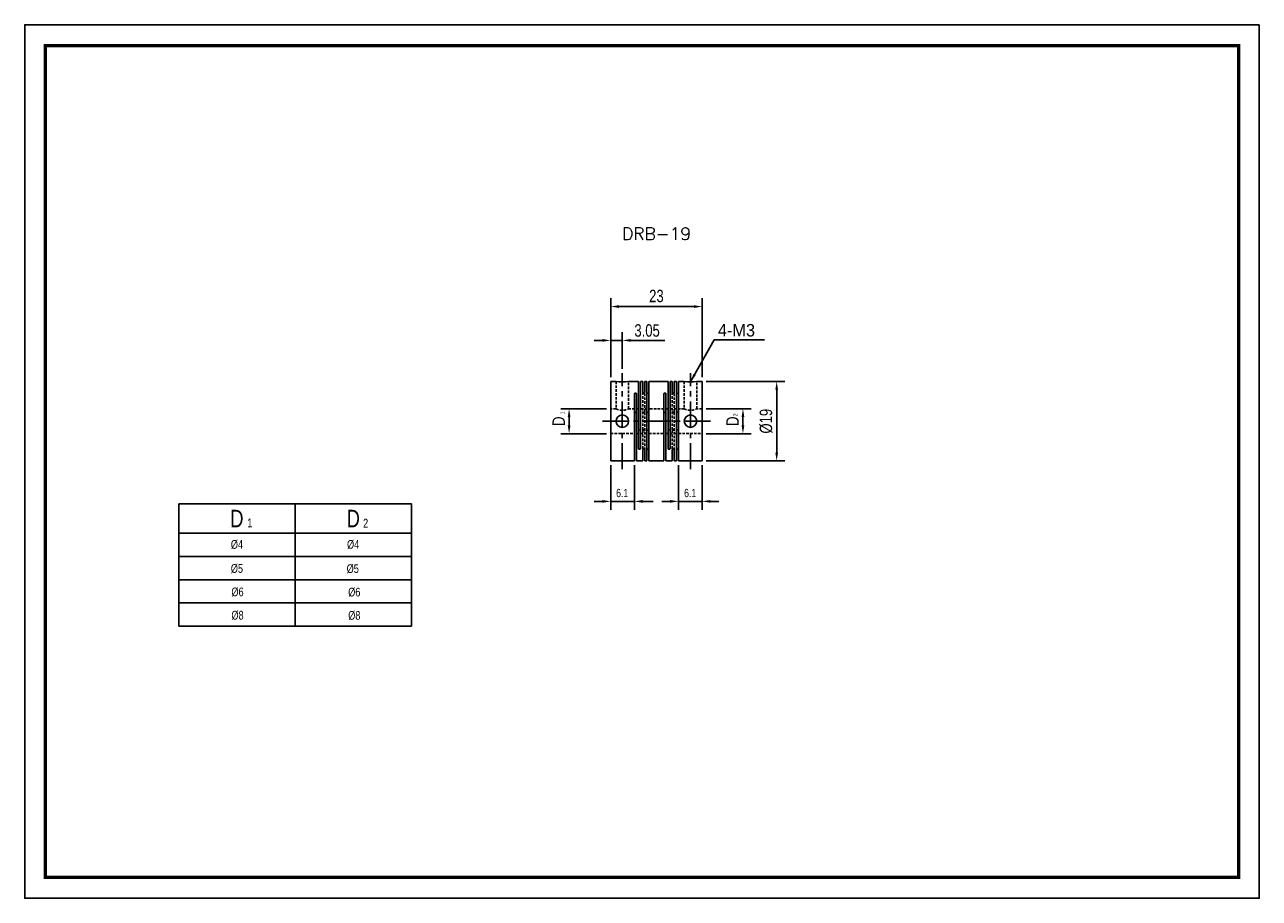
# Model space of a CAD drawing. Header units: millimetres. Extents: x 0 to 297, y 0 to 210.
import ezdxf

# ---------------------------------------------------------------- set-up
doc = ezdxf.new("R2010")
doc.units = ezdxf.units.MM
doc.header["$LTSCALE"] = 5
for name, pattern in [('CENTER', [2, 1.25, -0.25, 0.25, -0.25]), ('DASHED', [0.75, 0.5, -0.25]), ('HIDDEN2', [0.1875, 0.125, -0.0625])]:
    doc.linetypes.add(name, pattern=pattern)
doc.layers.get('0').update_dxf_attribs({"linetype": 'CONTINUOUS'})
doc.layers.get('Defpoints').update_dxf_attribs({"linetype": 'CONTINUOUS'})
for name, color, linetype in [('BM', 2, 'CONTINUOUS'), ('CT', 1, 'CENTER'), ('D', 7, 'CONTINUOUS'), ('DIM', 7, 'CONTINUOUS'), ('HD', 4, 'DASHED')]:
    doc.layers.add(name, color=color, linetype=linetype)
doc.styles.add('H', font='txt.shx')
doc.styles.get("Standard").update_dxf_attribs({"font": 'Gulim.ttf', "width": 0.8, "height": 3})
doc.dimstyles.new('LIM', dxfattribs={"dimtxt": 2, "dimasz": 2, "dimexe": 2, "dimexo": 1, "dimgap": 1, "dimtad": 1, "dimdec": 3, "dimzin": 9, "dimdsep": 46, "dimtxsty": 'Standard', "dimcen": 3, "dimclrd": 1, "dimclre": 1, "dimadec": 0, "dimazin": 0, "dimtfac": 1, "dimtdec": 3, "dimtmove": 0, "dimatfit": 3, "dimfxl": 0, "dimtolj": 1, "dimtzin": 0, "dimarcsym": 0})

# ---------------------------------------------------------------- blocks, each defined once
blk = doc.blocks.new('*D7')
at = {"layer": 'Defpoints', "color": 0}
for p in [(162.97, 142.24), (140.97, 124.24), (162.97, 124.24)]:
    blk.add_point(p, dxfattribs=at)
at = {"layer": 'DIM', "color": 1, "lineweight": -2}
for p, q in [((140.97, 125.24), (140.97, 144.24)), ((162.97, 125.24), (162.97, 144.24)), ((142.97, 142.24), (160.97, 142.24))]:
    blk.add_line(p, q, dxfattribs=at)
at = {"layer": 'DIM', "color": 1}
for points in [[(142.97, 142.58), (142.97, 141.91), (140.97, 142.24)], [(160.97, 142.58), (160.97, 141.91), (162.97, 142.24)]]:
    blk.add_solid(points, dxfattribs=at)
at = {"layer": 'DIM', "color": 0, "insert": (151.97, 144.78), "char_height": 3, "attachment_point": 5}
blk.add_mtext('\\A1;23', dxfattribs=at)
blk = doc.blocks.new('*D8')
at = {"layer": 'Defpoints', "color": 0}
for p in [(130.97, 117.69), (140.97, 117.69), (140.97, 111.69)]:
    blk.add_point(p, dxfattribs=at)
at = {"layer": 'DIM', "color": 1, "lineweight": -2}
for p, q in [((139.97, 117.69), (128.97, 117.69)), ((130.97, 113.69), (130.97, 115.69)), ((139.97, 111.69), (128.97, 111.69))]:
    blk.add_line(p, q, dxfattribs=at)
at = {"layer": 'DIM', "color": 1}
for points in [[(130.63, 115.69), (131.3, 115.69), (130.97, 117.69)], [(130.63, 113.69), (131.3, 113.69), (130.97, 111.69)]]:
    blk.add_solid(points, dxfattribs=at)
at = {"layer": 'DIM', "color": 0, "insert": (128.46, 114.69), "char_height": 3, "attachment_point": 5, "rotation": 90}
blk.add_mtext('\\A1;D', dxfattribs=at)
blk = doc.blocks.new('*D9')
at = {"layer": 'Defpoints', "color": 0}
for p in [(162.97, 124.24), (180.9, 124.24), (162.97, 105.14)]:
    blk.add_point(p, dxfattribs=at)
at = {"layer": 'DIM', "color": 1, "lineweight": -2}
for p, q in [((163.97, 124.24), (182.9, 124.24)), ((180.9, 107.14), (180.9, 122.24)), ((163.97, 105.14), (182.9, 105.14))]:
    blk.add_line(p, q, dxfattribs=at)
at = {"layer": 'DIM', "color": 1}
for points in [[(180.57, 122.24), (181.24, 122.24), (180.9, 124.24)], [(180.57, 107.14), (181.24, 107.14), (180.9, 105.14)]]:
    blk.add_solid(points, dxfattribs=at)
at = {"layer": 'DIM', "color": 0, "insert": (178.36, 114.69), "char_height": 3, "attachment_point": 5, "rotation": 90}
blk.add_mtext('\\A1;%%c19', dxfattribs=at)
blk = doc.blocks.new('*D10')
at = {"layer": 'Defpoints', "color": 0}
for p in [(162.97, 117.69), (172.79, 117.69), (162.97, 111.69)]:
    blk.add_point(p, dxfattribs=at)
at = {"layer": 'DIM', "color": 1, "lineweight": -2}
for p, q in [((163.97, 117.69), (174.79, 117.69)), ((172.79, 113.69), (172.79, 115.69)), ((163.97, 111.69), (174.79, 111.69))]:
    blk.add_line(p, q, dxfattribs=at)
at = {"layer": 'DIM', "color": 1}
for points in [[(172.45, 115.69), (173.12, 115.69), (172.79, 117.69)], [(172.45, 113.69), (173.12, 113.69), (172.79, 111.69)]]:
    blk.add_solid(points, dxfattribs=at)
at = {"layer": 'DIM', "color": 0, "insert": (170.28, 114.69), "char_height": 3, "attachment_point": 5, "rotation": 90}
blk.add_mtext('\\A1;D', dxfattribs=at)

msp = doc.modelspace()

# ---------------------------------------------------------------- linework, layer by layer
for p, q in [((37.0422, 94.7873), (93.0422, 94.7873)), ((37.0422, 94.7873), (37.0422, 65.3873)), ((93.0422, 94.7873), (93.0422, 65.3873)), ((37.0422, 65.3873), (93.0422, 65.3873))]:
    msp.add_line(p, q)
at = {"color": 4}
for p, q in [((65.0422, 94.7873), (65.0422, 65.3873)), ((37.0422, 87.7873), (93.0422, 87.7873))]:
    msp.add_line(p, q, dxfattribs=at)
at = {"color": 1}
for p, q in [((37.0422, 82.1873), (93.0422, 82.1873)), ((37.0422, 76.5873), (93.0422, 76.5873)), ((37.0422, 70.9873), (93.0422, 70.9873))]:
    msp.add_line(p, q, dxfattribs=at)
msp.add_lwpolyline([(297, 210), (0, 210), (0, 0), (297, 0)], close=True)
msp.add_lwpolyline([(292, 205, 0.8, 0.8, 0), (5, 205, 0.8, 0.8, 0), (5, 5, 0.8, 0.8, 0), (292, 5, 0.8, 0.8, 0)], format="xyseb", close=True)
at = {"layer": 'BM', "linetype": 'Continuous'}
for p, q in [((140.9654, 105.1449), (140.9654, 124.2449)), ((142.2699, 124.2449), (140.9654, 124.2449)), ((147.6654, 124.2449), (145.2654, 124.2449)), ((147.6654, 124.2449), (147.6654, 108.1211)), ((148.1654, 124.2449), (148.1654, 108.1211)), ((148.6654, 124.2449), (148.1654, 124.2449)), ((148.6654, 124.2449), (148.6654, 121.6222)), ((149.1654, 124.2449), (149.1654, 121.6222)), ((149.6654, 124.2449), (149.1654, 124.2449)), ((149.6654, 124.2449), (149.6654, 105.1449)), ((150.1654, 124.2449), (150.1654, 105.1449)), ((154.7654, 124.2449), (150.1654, 124.2449)), ((154.7654, 124.2449), (154.7654, 108.1211)), ((155.2654, 124.2449), (155.2654, 108.1211)), ((155.7654, 124.2449), (155.2654, 124.2449)), ((155.7654, 124.2449), (155.7654, 121.6222)), ((156.2654, 124.2449), (156.2654, 121.6222)), ((156.7654, 124.2449), (156.2654, 124.2449)), ((156.7654, 124.2449), (156.7654, 105.1449)), ((157.2654, 124.2449), (157.2654, 105.1449)), ((158.6699, 124.2449), (157.2654, 124.2449)), ((162.9654, 124.2449), (161.6654, 124.2449)), ((162.9654, 105.1449), (162.9654, 124.2449)), ((146.6654, 105.1449), (146.6654, 121.2686)), ((147.1654, 121.2686), (147.1654, 105.1449)), ((153.7654, 105.1449), (153.7654, 121.2686)), ((154.2654, 121.2686), (154.2654, 105.1449)), ((148.6654, 107.7675), (148.6654, 105.1449)), ((149.1654, 107.7675), (149.1654, 105.1449)), ((155.7654, 107.7675), (155.7654, 105.1449)), ((156.2654, 107.7675), (156.2654, 105.1449)), ((140.9654, 105.1449), (146.6654, 105.1449)), ((147.1654, 105.1449), (148.6654, 105.1449)), ((149.1654, 105.1449), (149.6654, 105.1449)), ((150.1654, 105.1449), (153.7654, 105.1449)), ((154.2654, 105.1449), (155.7654, 105.1449)), ((156.2654, 105.1449), (156.7654, 105.1449)), ((157.2654, 105.1449), (162.9654, 105.1449))]:
    msp.add_line(p, q, dxfattribs=at)
for centre in [(143.7654, 114.6949), (160.1654, 114.6949)]:
    msp.add_circle(centre, 1.5, dxfattribs=at)
for centre in [(143.7653, 133.6792), (160.1653, 133.6792)]:
    msp.add_arc(centre, 9.5529, 260.967084, 279.034377, dxfattribs=at)
for points, knots in [([(146.6654, 121.2686), (146.6654, 121.2889), (146.6702, 121.3094), (146.6795, 121.3284), (146.6887, 121.3474), (146.7027, 121.3654), (146.7201, 121.3811), (146.7376, 121.3966), (146.7591, 121.4103), (146.7828, 121.4208), (146.8065, 121.4313), (146.8331, 121.4391), (146.8604, 121.4434), (146.8784, 121.4463), (146.8969, 121.4477), (146.9154, 121.4477), (146.9434, 121.4477), (146.9717, 121.4443), (146.9981, 121.4378), (147.0245, 121.4312), (147.0497, 121.4213), (147.0715, 121.4089), (147.0934, 121.3965), (147.1125, 121.3811), (147.1274, 121.3642), (147.1422, 121.3472), (147.1531, 121.3281), (147.1593, 121.3084), (147.1633, 121.2954), (147.1654, 121.282), (147.1654, 121.2686)], [0, 0, 0, 0, 0.10745976, 0.10745976, 0.10745976, 0.21492112, 0.21492112, 0.21492112, 0.32236252, 0.32236252, 0.32236252, 0.42981255, 0.42981255, 0.42981255, 0.49999985, 0.49999985, 0.49999985, 0.60746207, 0.60746207, 0.60746207, 0.71492445, 0.71492445, 0.71492445, 0.82238368, 0.82238368, 0.82238368, 0.92982974, 0.92982974, 0.92982974, 1, 1, 1, 1]), ([(149.1654, 121.6222), (149.1654, 121.6029), (149.1605, 121.5833), (149.1513, 121.565), (149.142, 121.5466), (149.1281, 121.5291), (149.1106, 121.5138), (149.0931, 121.4985), (149.0716, 121.485), (149.0479, 121.4746), (149.0242, 121.4641), (148.9976, 121.4564), (148.9703, 121.4521), (148.9523, 121.4492), (148.9338, 121.4477), (148.9154, 121.4477), (148.8874, 121.4477), (148.859, 121.4512), (148.8326, 121.4577), (148.8062, 121.4642), (148.781, 121.4741), (148.7592, 121.4864), (148.7374, 121.4987), (148.7182, 121.5137), (148.7034, 121.5303), (148.6886, 121.5469), (148.6776, 121.5654), (148.6715, 121.5843), (148.6674, 121.5967), (148.6654, 121.6095), (148.6654, 121.6222)], [0, 0, 0, 0, 0.10745976, 0.10745976, 0.10745976, 0.21492112, 0.21492112, 0.21492112, 0.32236252, 0.32236252, 0.32236252, 0.42981255, 0.42981255, 0.42981255, 0.49999985, 0.49999985, 0.49999985, 0.60746207, 0.60746207, 0.60746207, 0.71492445, 0.71492445, 0.71492445, 0.82238368, 0.82238368, 0.82238368, 0.92982974, 0.92982974, 0.92982974, 1, 1, 1, 1]), ([(149.6654, 121.6222), (149.6654, 121.6029), (149.6702, 121.5833), (149.6795, 121.565), (149.6887, 121.5466), (149.7027, 121.5291), (149.7201, 121.5138), (149.7376, 121.4985), (149.7591, 121.485), (149.7828, 121.4746), (149.8065, 121.4641), (149.8331, 121.4564), (149.8604, 121.4521), (149.8784, 121.4492), (149.8969, 121.4477), (149.9154, 121.4477), (149.9434, 121.4477), (149.9717, 121.4512), (149.9981, 121.4577), (150.0245, 121.4642), (150.0497, 121.4741), (150.0715, 121.4864), (150.0934, 121.4987), (150.1125, 121.5137), (150.1274, 121.5303), (150.1422, 121.5469), (150.1531, 121.5654), (150.1593, 121.5843), (150.1633, 121.5967), (150.1654, 121.6095), (150.1654, 121.6222)], [0, 0, 0, 0, 0.10745976, 0.10745976, 0.10745976, 0.21492112, 0.21492112, 0.21492112, 0.32236252, 0.32236252, 0.32236252, 0.42981255, 0.42981255, 0.42981255, 0.49999985, 0.49999985, 0.49999985, 0.60746207, 0.60746207, 0.60746207, 0.71492445, 0.71492445, 0.71492445, 0.82238368, 0.82238368, 0.82238368, 0.92982974, 0.92982974, 0.92982974, 1, 1, 1, 1]), ([(153.7654, 121.2686), (153.7654, 121.2889), (153.7702, 121.3094), (153.7795, 121.3284), (153.7887, 121.3474), (153.8027, 121.3654), (153.8201, 121.3811), (153.8376, 121.3966), (153.8591, 121.4103), (153.8828, 121.4208), (153.9065, 121.4313), (153.9331, 121.4391), (153.9604, 121.4434), (153.9784, 121.4463), (153.9969, 121.4477), (154.0154, 121.4477), (154.0434, 121.4477), (154.0717, 121.4443), (154.0981, 121.4378), (154.1245, 121.4312), (154.1497, 121.4213), (154.1715, 121.4089), (154.1934, 121.3965), (154.2125, 121.3811), (154.2274, 121.3642), (154.2422, 121.3472), (154.2531, 121.3281), (154.2593, 121.3084), (154.2633, 121.2954), (154.2654, 121.282), (154.2654, 121.2686)], [0, 0, 0, 0, 0.10745976, 0.10745976, 0.10745976, 0.21492112, 0.21492112, 0.21492112, 0.32236252, 0.32236252, 0.32236252, 0.42981255, 0.42981255, 0.42981255, 0.49999985, 0.49999985, 0.49999985, 0.60746207, 0.60746207, 0.60746207, 0.71492445, 0.71492445, 0.71492445, 0.82238368, 0.82238368, 0.82238368, 0.92982974, 0.92982974, 0.92982974, 1, 1, 1, 1]), ([(156.2654, 121.6222), (156.2654, 121.6029), (156.2605, 121.5833), (156.2513, 121.565), (156.242, 121.5466), (156.2281, 121.5291), (156.2106, 121.5138), (156.1931, 121.4985), (156.1716, 121.485), (156.1479, 121.4746), (156.1242, 121.4641), (156.0976, 121.4564), (156.0703, 121.4521), (156.0523, 121.4492), (156.0338, 121.4477), (156.0154, 121.4477), (155.9874, 121.4477), (155.959, 121.4512), (155.9326, 121.4577), (155.9062, 121.4642), (155.881, 121.4741), (155.8592, 121.4864), (155.8374, 121.4987), (155.8182, 121.5137), (155.8034, 121.5303), (155.7886, 121.5469), (155.7776, 121.5654), (155.7715, 121.5843), (155.7674, 121.5967), (155.7654, 121.6095), (155.7654, 121.6222)], [0, 0, 0, 0, 0.10745976, 0.10745976, 0.10745976, 0.21492112, 0.21492112, 0.21492112, 0.32236252, 0.32236252, 0.32236252, 0.42981255, 0.42981255, 0.42981255, 0.49999985, 0.49999985, 0.49999985, 0.60746207, 0.60746207, 0.60746207, 0.71492445, 0.71492445, 0.71492445, 0.82238368, 0.82238368, 0.82238368, 0.92982974, 0.92982974, 0.92982974, 1, 1, 1, 1]), ([(156.7654, 121.6222), (156.7654, 121.6029), (156.7702, 121.5833), (156.7795, 121.565), (156.7887, 121.5466), (156.8027, 121.5291), (156.8201, 121.5138), (156.8376, 121.4985), (156.8591, 121.485), (156.8828, 121.4746), (156.9065, 121.4641), (156.9331, 121.4564), (156.9604, 121.4521), (156.9784, 121.4492), (156.9969, 121.4477), (157.0154, 121.4477), (157.0434, 121.4477), (157.0717, 121.4512), (157.0981, 121.4577), (157.1245, 121.4642), (157.1497, 121.4741), (157.1715, 121.4864), (157.1934, 121.4987), (157.2125, 121.5137), (157.2274, 121.5303), (157.2422, 121.5469), (157.2531, 121.5654), (157.2593, 121.5843), (157.2633, 121.5967), (157.2654, 121.6095), (157.2654, 121.6222)], [0, 0, 0, 0, 0.10745976, 0.10745976, 0.10745976, 0.21492112, 0.21492112, 0.21492112, 0.32236252, 0.32236252, 0.32236252, 0.42981255, 0.42981255, 0.42981255, 0.49999985, 0.49999985, 0.49999985, 0.60746207, 0.60746207, 0.60746207, 0.71492445, 0.71492445, 0.71492445, 0.82238368, 0.82238368, 0.82238368, 0.92982974, 0.92982974, 0.92982974, 1, 1, 1, 1]), ([(147.1654, 116.632), (147.1654, 116.6467), (147.1631, 116.6613), (147.1588, 116.6754), (147.1524, 116.6959), (147.1412, 116.7156), (147.1261, 116.733), (147.1111, 116.7503), (147.0918, 116.7657), (147.0698, 116.7781), (147.0478, 116.7905), (147.0226, 116.8003), (146.9961, 116.8067), (146.9703, 116.8129), (146.9427, 116.8162), (146.9154, 116.8162), (146.8874, 116.8162), (146.859, 116.8128), (146.8326, 116.8062), (146.8062, 116.7996), (146.7811, 116.7897), (146.7592, 116.7771), (146.7374, 116.7645), (146.7182, 116.7489), (146.7034, 116.7315), (146.6886, 116.7141), (146.6777, 116.6944), (146.6715, 116.6739), (146.6674, 116.6603), (146.6654, 116.6462), (146.6654, 116.632)], [0, 0, 0, 0, 0.07360488, 0.07360488, 0.07360488, 0.18123646, 0.18123646, 0.18123646, 0.28840381, 0.28840381, 0.28840381, 0.39557562, 0.39557562, 0.39557562, 0.50020651, 0.50020651, 0.50020651, 0.60755033, 0.60755033, 0.60755033, 0.71489573, 0.71489573, 0.71489573, 0.82220937, 0.82220937, 0.82220937, 0.92938983, 0.92938983, 0.92938983, 1, 1, 1, 1]), ([(149.6654, 116.9856), (149.6654, 116.9855), (149.6654, 116.9853), (149.6654, 116.9852), (149.6654, 116.967), (149.6704, 116.9482), (149.6798, 116.9305), (149.6892, 116.9129), (149.7032, 116.8959), (149.7208, 116.881), (149.7383, 116.8661), (149.7598, 116.8529), (149.7835, 116.8426), (149.8073, 116.8323), (149.8339, 116.8247), (149.8612, 116.8204), (149.8789, 116.8176), (149.8972, 116.8162), (149.9154, 116.8162), (149.9434, 116.8162), (149.9717, 116.8196), (149.9981, 116.8261), (150.0245, 116.8326), (150.0497, 116.8424), (150.0715, 116.8546), (150.0934, 116.8667), (150.1125, 116.8815), (150.1273, 116.8976), (150.1421, 116.9137), (150.1531, 116.9315), (150.1592, 116.9495), (150.1633, 116.9614), (150.1654, 116.9736), (150.1654, 116.9856)], [0, 0, 0, 0, 0.00071586, 0.00071586, 0.00071586, 0.10886159, 0.10886159, 0.10886159, 0.21628199, 0.21628199, 0.21628199, 0.32340988, 0.32340988, 0.32340988, 0.430627, 0.430627, 0.430627, 0.49977333, 0.49977333, 0.49977333, 0.60711327, 0.60711327, 0.60711327, 0.71445478, 0.71445478, 0.71445478, 0.82176454, 0.82176454, 0.82176454, 0.92894111, 0.92894111, 0.92894111, 1, 1, 1, 1]), ([(154.2654, 116.632), (154.2654, 116.6322), (154.2654, 116.6323), (154.2654, 116.6325), (154.2653, 116.654), (154.2604, 116.6755), (154.251, 116.6953), (154.2416, 116.715), (154.2275, 116.7335), (154.21, 116.7494), (154.1925, 116.7652), (154.1709, 116.7789), (154.1472, 116.7894), (154.1235, 116.8), (154.0969, 116.8077), (154.0696, 116.812), (154.0518, 116.8148), (154.0335, 116.8162), (154.0154, 116.8162), (153.9874, 116.8162), (153.959, 116.8128), (153.9326, 116.8062), (153.9062, 116.7996), (153.8811, 116.7897), (153.8592, 116.7771), (153.8374, 116.7645), (153.8182, 116.7489), (153.8034, 116.7315), (153.7886, 116.7141), (153.7777, 116.6944), (153.7715, 116.6739), (153.7674, 116.6603), (153.7654, 116.6462), (153.7654, 116.632)], [0, 0, 0, 0, 0.00071586, 0.00071586, 0.00071586, 0.10886159, 0.10886159, 0.10886159, 0.21628199, 0.21628199, 0.21628199, 0.32340988, 0.32340988, 0.32340988, 0.430627, 0.430627, 0.430627, 0.49977333, 0.49977333, 0.49977333, 0.60711327, 0.60711327, 0.60711327, 0.71445478, 0.71445478, 0.71445478, 0.82176454, 0.82176454, 0.82176454, 0.92894111, 0.92894111, 0.92894111, 1, 1, 1, 1]), ([(157.2654, 116.9856), (157.2654, 116.9675), (157.2606, 116.9489), (157.2514, 116.9313), (157.2421, 116.9137), (157.2282, 116.8966), (157.2108, 116.8817), (157.1934, 116.8667), (157.1719, 116.8534), (157.1483, 116.8431), (157.1246, 116.8327), (157.0981, 116.825), (157.0708, 116.8206), (157.0527, 116.8177), (157.034, 116.8162), (157.0154, 116.8162), (156.9966, 116.8162), (156.9777, 116.8177), (156.9594, 116.8207), (156.9321, 116.8251), (156.9056, 116.8329), (156.8819, 116.8433), (156.8582, 116.8537), (156.8368, 116.8671), (156.8195, 116.8821), (156.8021, 116.8971), (156.7883, 116.9141), (156.7792, 116.9317), (156.7701, 116.9492), (156.7654, 116.9677), (156.7654, 116.9856)], [0, 0, 0, 0, 0.1073629, 0.1073629, 0.1073629, 0.21474209, 0.21474209, 0.21474209, 0.32191957, 0.32191957, 0.32191957, 0.42918345, 0.42918345, 0.42918345, 0.49999524, 0.49999524, 0.49999524, 0.57150046, 0.57150046, 0.57150046, 0.67889553, 0.67889553, 0.67889553, 0.78627569, 0.78627569, 0.78627569, 0.89354968, 0.89354968, 0.89354968, 1, 1, 1, 1]), ([(148.1654, 112.7577), (148.1654, 112.7507), (148.1649, 112.7437), (148.1639, 112.7368), (148.1608, 112.7156), (148.1528, 112.6948), (148.1406, 112.676), (148.1285, 112.6574), (148.1119, 112.6403), (148.0921, 112.6259), (148.0724, 112.6116), (148.049, 112.5998), (148.0238, 112.5911), (147.9986, 112.5825), (147.971, 112.5768), (147.9432, 112.5746), (147.9154, 112.5724), (147.8867, 112.5736), (147.8594, 112.578), (147.8321, 112.5825), (147.8056, 112.5903), (147.7819, 112.601), (147.7582, 112.6117), (147.7368, 112.6256), (147.7195, 112.6416), (147.7021, 112.6575), (147.6883, 112.6761), (147.6792, 112.6958), (147.6701, 112.7153), (147.6654, 112.7365), (147.6654, 112.7577)], [0, 0, 0, 0, 0.03502645, 0.03502645, 0.03502645, 0.14289848, 0.14289848, 0.14289848, 0.25014172, 0.25014172, 0.25014172, 0.35724911, 0.35724911, 0.35724911, 0.46448549, 0.46448549, 0.46448549, 0.57179868, 0.57179868, 0.57179868, 0.67911901, 0.67911901, 0.67911901, 0.78642444, 0.78642444, 0.78642444, 0.89362376, 0.89362376, 0.89362376, 1, 1, 1, 1]), ([(150.1654, 112.4041), (150.1654, 112.4043), (150.1654, 112.4044), (150.1654, 112.4045), (150.1653, 112.4227), (150.1604, 112.4415), (150.151, 112.4592), (150.1416, 112.4768), (150.1275, 112.4938), (150.11, 112.5088), (150.0925, 112.5237), (150.0709, 112.5369), (150.0472, 112.5471), (150.0235, 112.5574), (149.9969, 112.5651), (149.9696, 112.5693), (149.9518, 112.5721), (149.9335, 112.5735), (149.9154, 112.5735), (149.8874, 112.5735), (149.859, 112.5701), (149.8326, 112.5636), (149.8062, 112.5571), (149.7811, 112.5473), (149.7592, 112.5352), (149.7374, 112.523), (149.7182, 112.5082), (149.7034, 112.4921), (149.6886, 112.4761), (149.6777, 112.4582), (149.6715, 112.4403), (149.6674, 112.4283), (149.6654, 112.4161), (149.6654, 112.4041)], [0, 0, 0, 0, 0.00071586, 0.00071586, 0.00071586, 0.10886159, 0.10886159, 0.10886159, 0.21628199, 0.21628199, 0.21628199, 0.32340988, 0.32340988, 0.32340988, 0.430627, 0.430627, 0.430627, 0.49977333, 0.49977333, 0.49977333, 0.60711327, 0.60711327, 0.60711327, 0.71445478, 0.71445478, 0.71445478, 0.82176454, 0.82176454, 0.82176454, 0.92894111, 0.92894111, 0.92894111, 1, 1, 1, 1]), ([(154.7654, 112.7577), (154.7654, 112.7576), (154.7654, 112.7574), (154.7654, 112.7573), (154.7654, 112.7358), (154.7704, 112.7142), (154.7798, 112.6944), (154.7892, 112.6748), (154.8032, 112.6563), (154.8208, 112.6404), (154.8383, 112.6245), (154.8598, 112.6108), (154.8835, 112.6003), (154.9073, 112.5897), (154.9339, 112.582), (154.9612, 112.5778), (154.9789, 112.575), (154.9972, 112.5735), (155.0154, 112.5735), (155.0434, 112.5735), (155.0717, 112.577), (155.0981, 112.5835), (155.1245, 112.5901), (155.1497, 112.6001), (155.1715, 112.6126), (155.1934, 112.6252), (155.2125, 112.6408), (155.2273, 112.6582), (155.2421, 112.6756), (155.2531, 112.6953), (155.2592, 112.7158), (155.2633, 112.7294), (155.2654, 112.7435), (155.2654, 112.7577)], [0, 0, 0, 0, 0.00071586, 0.00071586, 0.00071586, 0.10886159, 0.10886159, 0.10886159, 0.21628199, 0.21628199, 0.21628199, 0.32340988, 0.32340988, 0.32340988, 0.430627, 0.430627, 0.430627, 0.49977333, 0.49977333, 0.49977333, 0.60711327, 0.60711327, 0.60711327, 0.71445478, 0.71445478, 0.71445478, 0.82176454, 0.82176454, 0.82176454, 0.92894111, 0.92894111, 0.92894111, 1, 1, 1, 1]), ([(156.7654, 112.4041), (156.7654, 112.4101), (156.7659, 112.4161), (156.7669, 112.422), (156.77, 112.4403), (156.7779, 112.4587), (156.7901, 112.4758), (156.8022, 112.4927), (156.8188, 112.5088), (156.8386, 112.5224), (156.8584, 112.536), (156.8818, 112.5476), (156.9069, 112.5561), (156.9321, 112.5646), (156.9598, 112.5703), (156.9875, 112.5725), (156.9968, 112.5732), (157.0061, 112.5735), (157.0154, 112.5735), (157.0434, 112.5735), (157.0717, 112.5701), (157.0981, 112.5636), (157.1245, 112.5571), (157.1497, 112.5473), (157.1715, 112.5352), (157.1934, 112.523), (157.2125, 112.5082), (157.2273, 112.4921), (157.2421, 112.4761), (157.2531, 112.4582), (157.2592, 112.4403), (157.2633, 112.4283), (157.2654, 112.4161), (157.2654, 112.4041)], [0, 0, 0, 0, 0.03505023, 0.03505023, 0.03505023, 0.14299552, 0.14299552, 0.14299552, 0.25031157, 0.25031157, 0.25031157, 0.3574917, 0.3574917, 0.3574917, 0.46480089, 0.46480089, 0.46480089, 0.50000323, 0.50000323, 0.50000323, 0.60739071, 0.60739071, 0.60739071, 0.71477977, 0.71477977, 0.71477977, 0.82213706, 0.82213706, 0.82213706, 0.92936111, 0.92936111, 0.92936111, 1, 1, 1, 1]), ([(148.1654, 108.1211), (148.1654, 108.1008), (148.1605, 108.0803), (148.1513, 108.0613), (148.142, 108.0423), (148.1281, 108.0243), (148.1106, 108.0087), (148.0931, 107.9931), (148.0716, 107.9795), (148.0479, 107.9689), (148.0242, 107.9584), (147.9976, 107.9507), (147.9703, 107.9463), (147.9523, 107.9435), (147.9338, 107.942), (147.9154, 107.942), (147.8874, 107.942), (147.859, 107.9454), (147.8326, 107.952), (147.8062, 107.9585), (147.781, 107.9684), (147.7592, 107.9808), (147.7374, 107.9933), (147.7182, 108.0086), (147.7034, 108.0256), (147.6886, 108.0426), (147.6776, 108.0617), (147.6715, 108.0814), (147.6674, 108.0943), (147.6654, 108.1077), (147.6654, 108.1211)], [0, 0, 0, 0, 0.10745976, 0.10745976, 0.10745976, 0.21492112, 0.21492112, 0.21492112, 0.32236252, 0.32236252, 0.32236252, 0.42981255, 0.42981255, 0.42981255, 0.49999985, 0.49999985, 0.49999985, 0.60746207, 0.60746207, 0.60746207, 0.71492445, 0.71492445, 0.71492445, 0.82238368, 0.82238368, 0.82238368, 0.92982974, 0.92982974, 0.92982974, 1, 1, 1, 1]), ([(148.6654, 107.7675), (148.6654, 107.7868), (148.6702, 107.8064), (148.6795, 107.8248), (148.6887, 107.8431), (148.7027, 107.8607), (148.7201, 107.876), (148.7376, 107.8913), (148.7591, 107.9047), (148.7828, 107.9152), (148.8065, 107.9256), (148.8331, 107.9333), (148.8604, 107.9377), (148.8784, 107.9405), (148.8969, 107.942), (148.9154, 107.942), (148.9434, 107.942), (148.9717, 107.9386), (148.9981, 107.932), (149.0245, 107.9255), (149.0497, 107.9157), (149.0715, 107.9034), (149.0934, 107.8911), (149.1125, 107.876), (149.1274, 107.8594), (149.1422, 107.8429), (149.1531, 107.8244), (149.1593, 107.8055), (149.1633, 107.793), (149.1654, 107.7802), (149.1654, 107.7675)], [0, 0, 0, 0, 0.10745976, 0.10745976, 0.10745976, 0.21492112, 0.21492112, 0.21492112, 0.32236252, 0.32236252, 0.32236252, 0.42981255, 0.42981255, 0.42981255, 0.49999985, 0.49999985, 0.49999985, 0.60746207, 0.60746207, 0.60746207, 0.71492445, 0.71492445, 0.71492445, 0.82238368, 0.82238368, 0.82238368, 0.92982974, 0.92982974, 0.92982974, 1, 1, 1, 1]), ([(150.1654, 107.7675), (150.1654, 107.7868), (150.1605, 107.8064), (150.1513, 107.8248), (150.142, 107.8431), (150.1281, 107.8607), (150.1106, 107.876), (150.0931, 107.8913), (150.0716, 107.9047), (150.0479, 107.9152), (150.0242, 107.9256), (149.9976, 107.9333), (149.9703, 107.9377), (149.9523, 107.9405), (149.9338, 107.942), (149.9154, 107.942), (149.8874, 107.942), (149.859, 107.9386), (149.8326, 107.932), (149.8062, 107.9255), (149.781, 107.9157), (149.7592, 107.9034), (149.7374, 107.8911), (149.7182, 107.876), (149.7034, 107.8594), (149.6886, 107.8429), (149.6776, 107.8244), (149.6715, 107.8055), (149.6674, 107.793), (149.6654, 107.7802), (149.6654, 107.7675)], [0, 0, 0, 0, 0.10745976, 0.10745976, 0.10745976, 0.21492112, 0.21492112, 0.21492112, 0.32236252, 0.32236252, 0.32236252, 0.42981255, 0.42981255, 0.42981255, 0.49999985, 0.49999985, 0.49999985, 0.60746207, 0.60746207, 0.60746207, 0.71492445, 0.71492445, 0.71492445, 0.82238368, 0.82238368, 0.82238368, 0.92982974, 0.92982974, 0.92982974, 1, 1, 1, 1]), ([(155.2654, 108.1211), (155.2654, 108.1008), (155.2605, 108.0803), (155.2513, 108.0613), (155.242, 108.0423), (155.2281, 108.0243), (155.2106, 108.0087), (155.1931, 107.9931), (155.1716, 107.9795), (155.1479, 107.9689), (155.1242, 107.9584), (155.0976, 107.9507), (155.0703, 107.9463), (155.0523, 107.9435), (155.0338, 107.942), (155.0154, 107.942), (154.9874, 107.942), (154.959, 107.9454), (154.9326, 107.952), (154.9062, 107.9585), (154.881, 107.9684), (154.8592, 107.9808), (154.8374, 107.9933), (154.8182, 108.0086), (154.8034, 108.0256), (154.7886, 108.0426), (154.7776, 108.0617), (154.7715, 108.0814), (154.7674, 108.0943), (154.7654, 108.1077), (154.7654, 108.1211)], [0, 0, 0, 0, 0.10745976, 0.10745976, 0.10745976, 0.21492112, 0.21492112, 0.21492112, 0.32236252, 0.32236252, 0.32236252, 0.42981255, 0.42981255, 0.42981255, 0.49999985, 0.49999985, 0.49999985, 0.60746207, 0.60746207, 0.60746207, 0.71492445, 0.71492445, 0.71492445, 0.82238368, 0.82238368, 0.82238368, 0.92982974, 0.92982974, 0.92982974, 1, 1, 1, 1]), ([(155.7654, 107.7675), (155.7654, 107.7868), (155.7702, 107.8064), (155.7795, 107.8248), (155.7887, 107.8431), (155.8027, 107.8607), (155.8201, 107.876), (155.8376, 107.8913), (155.8591, 107.9047), (155.8828, 107.9152), (155.9065, 107.9256), (155.9331, 107.9333), (155.9604, 107.9377), (155.9784, 107.9405), (155.9969, 107.942), (156.0154, 107.942), (156.0434, 107.942), (156.0717, 107.9386), (156.0981, 107.932), (156.1245, 107.9255), (156.1497, 107.9157), (156.1715, 107.9034), (156.1934, 107.8911), (156.2125, 107.876), (156.2274, 107.8594), (156.2422, 107.8429), (156.2531, 107.8244), (156.2593, 107.8055), (156.2633, 107.793), (156.2654, 107.7802), (156.2654, 107.7675)], [0, 0, 0, 0, 0.10745976, 0.10745976, 0.10745976, 0.21492112, 0.21492112, 0.21492112, 0.32236252, 0.32236252, 0.32236252, 0.42981255, 0.42981255, 0.42981255, 0.49999985, 0.49999985, 0.49999985, 0.60746207, 0.60746207, 0.60746207, 0.71492445, 0.71492445, 0.71492445, 0.82238368, 0.82238368, 0.82238368, 0.92982974, 0.92982974, 0.92982974, 1, 1, 1, 1]), ([(157.2654, 107.7675), (157.2654, 107.7868), (157.2605, 107.8064), (157.2513, 107.8248), (157.242, 107.8431), (157.2281, 107.8607), (157.2106, 107.876), (157.1931, 107.8913), (157.1716, 107.9047), (157.1479, 107.9152), (157.1242, 107.9256), (157.0976, 107.9333), (157.0703, 107.9377), (157.0523, 107.9405), (157.0338, 107.942), (157.0154, 107.942), (156.9874, 107.942), (156.959, 107.9386), (156.9326, 107.932), (156.9062, 107.9255), (156.881, 107.9157), (156.8592, 107.9034), (156.8374, 107.8911), (156.8182, 107.876), (156.8034, 107.8594), (156.7886, 107.8429), (156.7776, 107.8244), (156.7715, 107.8055), (156.7674, 107.793), (156.7654, 107.7802), (156.7654, 107.7675)], [0, 0, 0, 0, 0.10745976, 0.10745976, 0.10745976, 0.21492112, 0.21492112, 0.21492112, 0.32236252, 0.32236252, 0.32236252, 0.42981255, 0.42981255, 0.42981255, 0.49999985, 0.49999985, 0.49999985, 0.60746207, 0.60746207, 0.60746207, 0.71492445, 0.71492445, 0.71492445, 0.82238368, 0.82238368, 0.82238368, 0.92982974, 0.92982974, 0.92982974, 1, 1, 1, 1])]:
    msp.add_open_spline(points, degree=3, knots=knots, dxfattribs=at)
at = {"layer": 'CT'}
for p, q in [((143.7654, 103.1449), (143.7654, 126.2449)), ((160.1654, 103.1449), (160.1654, 126.2449)), ((138.9654, 114.6949), (164.9654, 114.6949))]:
    msp.add_line(p, q, dxfattribs=at)
at = {"layer": 'DIM', "color": 1}
for p, q in [((138.9654, 134.1095), (136.9654, 134.1095)), ((140.9654, 125.2449), (140.9654, 136.1095)), ((140.9654, 134.1095), (143.7654, 134.1095)), ((143.7654, 127.2449), (143.7654, 136.1095)), ((145.7654, 134.1095), (153.9558, 134.1095)), ((140.9654, 104.1449), (140.9654, 93.4149)), ((146.6654, 104.1449), (146.6654, 93.4149)), ((157.2654, 104.1449), (157.2654, 93.4149)), ((162.9654, 104.1449), (162.9654, 93.4149)), ((138.9654, 95.4149), (136.9654, 95.4149)), ((140.9654, 95.4149), (146.6654, 95.4149)), ((148.6654, 95.4149), (151.2225, 95.4149)), ((155.2654, 95.4149), (153.2654, 95.4149)), ((157.2654, 95.4149), (162.9654, 95.4149)), ((164.9654, 95.4149), (167.0031, 95.4149))]:
    msp.add_line(p, q, dxfattribs=at)
for points in [[(138.9654, 134.4428), (138.9654, 133.7761), (140.9654, 134.1095)], [(145.7654, 134.4428), (145.7654, 133.7761), (143.7654, 134.1095)], [(138.9654, 95.7483), (138.9654, 95.0816), (140.9654, 95.4149)], [(148.6654, 95.7483), (148.6654, 95.0816), (146.6654, 95.4149)], [(155.2654, 95.7483), (155.2654, 95.0816), (157.2654, 95.4149)], [(164.9654, 95.7483), (164.9654, 95.0816), (162.9654, 95.4149)]]:
    msp.add_solid(points, dxfattribs=at)
at = {"layer": 'HD', "linetype": 'HIDDEN2'}
for p, q in [((142.2654, 124.2449), (142.2654, 117.6949)), ((145.2654, 117.6924), (145.2654, 124.2449)), ((158.6654, 124.2449), (158.6654, 117.6949)), ((161.6654, 117.6924), (161.6654, 124.2449)), ((148.6654, 121.6222), (148.6654, 116.9856)), ((149.1654, 116.9856), (149.1654, 121.6222)), ((155.7654, 121.6222), (155.7654, 116.9856)), ((156.2654, 116.9856), (156.2654, 121.6222)), ((142.2654, 117.6949), (140.9654, 117.6949)), ((147.6654, 117.6949), (145.2604, 117.6949)), ((148.6654, 117.6949), (148.1654, 117.6949)), ((148.6654, 116.9856), (148.6654, 112.4041)), ((149.6654, 117.6949), (149.1654, 117.6949)), ((149.1654, 112.4041), (149.1654, 116.9856)), ((154.7654, 117.6949), (150.1654, 117.6949)), ((155.7654, 117.6949), (155.2654, 117.6949)), ((155.7654, 116.9856), (155.7654, 112.4041)), ((156.7654, 117.6949), (156.2654, 117.6949)), ((156.2654, 112.4041), (156.2654, 116.9856)), ((158.6654, 117.6949), (157.2654, 117.6949)), ((162.9654, 117.6949), (161.6604, 117.6949)), ((140.9654, 111.6949), (146.6654, 111.6949)), ((147.1654, 111.6949), (148.6654, 111.6949)), ((148.6654, 112.4041), (148.6654, 107.7675)), ((149.1654, 107.7675), (149.1654, 112.4041)), ((149.1654, 111.6949), (149.6654, 111.6949)), ((150.1654, 111.6949), (153.7654, 111.6949)), ((154.2654, 111.6949), (155.7654, 111.6949)), ((155.7654, 112.4041), (155.7654, 107.7675)), ((156.2654, 107.7675), (156.2654, 112.4041)), ((156.2654, 111.6949), (156.7654, 111.6949)), ((157.2654, 111.6949), (162.9654, 111.6949))]:
    msp.add_line(p, q, dxfattribs=at)
for centre in [(143.7654, 120.2991), (160.1654, 120.2991)]:
    msp.add_arc(centre, 3.0053, 240.05872, 299.94117, dxfattribs=at)
for points, knots in [([(149.1654, 116.9856), (149.1654, 116.9855), (149.1654, 116.9853), (149.1654, 116.9852), (149.1653, 116.967), (149.1604, 116.9482), (149.151, 116.9305), (149.1416, 116.9129), (149.1275, 116.8959), (149.11, 116.881), (149.0925, 116.8661), (149.0709, 116.8529), (149.0472, 116.8426), (149.0235, 116.8323), (148.9969, 116.8247), (148.9696, 116.8204), (148.9518, 116.8176), (148.9335, 116.8162), (148.9154, 116.8162), (148.8874, 116.8162), (148.859, 116.8196), (148.8326, 116.8261), (148.8062, 116.8326), (148.7811, 116.8424), (148.7592, 116.8546), (148.7374, 116.8667), (148.7182, 116.8815), (148.7034, 116.8976), (148.6886, 116.9137), (148.6777, 116.9315), (148.6715, 116.9495), (148.6674, 116.9614), (148.6654, 116.9736), (148.6654, 116.9856)], [0, 0, 0, 0, 0.00071586, 0.00071586, 0.00071586, 0.10886159, 0.10886159, 0.10886159, 0.21628199, 0.21628199, 0.21628199, 0.32340988, 0.32340988, 0.32340988, 0.430627, 0.430627, 0.430627, 0.49977333, 0.49977333, 0.49977333, 0.60711327, 0.60711327, 0.60711327, 0.71445478, 0.71445478, 0.71445478, 0.82176454, 0.82176454, 0.82176454, 0.92894111, 0.92894111, 0.92894111, 1, 1, 1, 1]), ([(155.7654, 116.9856), (155.7654, 116.9797), (155.7659, 116.9737), (155.7669, 116.9677), (155.77, 116.9495), (155.7779, 116.931), (155.7901, 116.914), (155.8022, 116.897), (155.8188, 116.881), (155.8386, 116.8673), (155.8584, 116.8537), (155.8818, 116.8421), (155.9069, 116.8336), (155.9321, 116.8251), (155.9598, 116.8195), (155.9875, 116.8173), (156.0154, 116.8151), (156.0441, 116.8163), (156.0713, 116.8207), (156.0986, 116.8251), (156.1252, 116.8329), (156.1488, 116.8433), (156.1725, 116.8537), (156.1939, 116.8671), (156.2113, 116.8821), (156.2286, 116.8971), (156.2424, 116.9141), (156.2516, 116.9317), (156.2607, 116.9492), (156.2654, 116.9677), (156.2654, 116.9856)], [0, 0, 0, 0, 0.03502645, 0.03502645, 0.03502645, 0.14289848, 0.14289848, 0.14289848, 0.25014172, 0.25014172, 0.25014172, 0.35724911, 0.35724911, 0.35724911, 0.46448549, 0.46448549, 0.46448549, 0.57179868, 0.57179868, 0.57179868, 0.67911901, 0.67911901, 0.67911901, 0.78642444, 0.78642444, 0.78642444, 0.89362376, 0.89362376, 0.89362376, 1, 1, 1, 1]), ([(148.6654, 112.4041), (148.6654, 112.4043), (148.6654, 112.4044), (148.6654, 112.4045), (148.6654, 112.4227), (148.6704, 112.4415), (148.6798, 112.4592), (148.6892, 112.4768), (148.7032, 112.4938), (148.7208, 112.5088), (148.7383, 112.5237), (148.7598, 112.5369), (148.7835, 112.5471), (148.8073, 112.5574), (148.8339, 112.5651), (148.8612, 112.5693), (148.8789, 112.5721), (148.8972, 112.5735), (148.9154, 112.5735), (148.9434, 112.5735), (148.9717, 112.5701), (148.9981, 112.5636), (149.0245, 112.5571), (149.0497, 112.5473), (149.0715, 112.5352), (149.0934, 112.523), (149.1125, 112.5082), (149.1273, 112.4921), (149.1421, 112.4761), (149.1531, 112.4582), (149.1592, 112.4403), (149.1633, 112.4283), (149.1654, 112.4161), (149.1654, 112.4041)], [0, 0, 0, 0, 0.00071586, 0.00071586, 0.00071586, 0.10886159, 0.10886159, 0.10886159, 0.21628199, 0.21628199, 0.21628199, 0.32340988, 0.32340988, 0.32340988, 0.430627, 0.430627, 0.430627, 0.49977333, 0.49977333, 0.49977333, 0.60711327, 0.60711327, 0.60711327, 0.71445478, 0.71445478, 0.71445478, 0.82176454, 0.82176454, 0.82176454, 0.92894111, 0.92894111, 0.92894111, 1, 1, 1, 1]), ([(156.2654, 112.4041), (156.2654, 112.4101), (156.2649, 112.4161), (156.2639, 112.422), (156.2608, 112.4403), (156.2528, 112.4587), (156.2406, 112.4758), (156.2285, 112.4927), (156.2119, 112.5088), (156.1921, 112.5224), (156.1724, 112.536), (156.149, 112.5476), (156.1238, 112.5561), (156.0986, 112.5646), (156.071, 112.5703), (156.0432, 112.5725), (156.0154, 112.5747), (155.9867, 112.5735), (155.9594, 112.5691), (155.9321, 112.5646), (155.9056, 112.5568), (155.8819, 112.5464), (155.8582, 112.536), (155.8368, 112.5227), (155.8195, 112.5077), (155.8021, 112.4927), (155.7883, 112.4756), (155.7792, 112.458), (155.7701, 112.4405), (155.7654, 112.4221), (155.7654, 112.4041)], [0, 0, 0, 0, 0.03502645, 0.03502645, 0.03502645, 0.14289848, 0.14289848, 0.14289848, 0.25014172, 0.25014172, 0.25014172, 0.35724911, 0.35724911, 0.35724911, 0.46448549, 0.46448549, 0.46448549, 0.57179868, 0.57179868, 0.57179868, 0.67911901, 0.67911901, 0.67911901, 0.78642444, 0.78642444, 0.78642444, 0.89362376, 0.89362376, 0.89362376, 1, 1, 1, 1])]:
    msp.add_open_spline(points, degree=3, knots=knots, dxfattribs=at)

# ---------------------------------------------------------------- texts
at = {"color": 0}
for s, insert, char_height, width, attachment_point in [('D', (51.0422, 91.2873), 4.2, 28, 5), ('D', (79.0422, 91.2873), 4.2, 28, 5), ('1', (53.538, 91.3122), 2.1, 6.3, 1), ('2', (81.4084, 91.2317), 2.1, 3.36, 1), ('%%c4', (51.0603, 85.0288), 2.1, 28, 5), ('%%c4', (79.0132, 85.0424), 2.1, 28, 5), ('%%c5', (51.0513, 79.2454), 2.1, 28, 5), ('%%c5', (78.9164, 79.2104), 2.1, 28, 5), ('%%c6', (51.1983, 73.6111), 2.1, 28, 5), ('%%c6', (79.2908, 73.5717), 2.1, 28, 5), ('%%c8', (51.1983, 68.0111), 2.1, 28, 5), ('%%c8', (79.2908, 67.9717), 2.1, 28, 5)]:
    msp.add_mtext(s, dxfattribs=dict(at, insert=insert, char_height=char_height, width=width, attachment_point=attachment_point))
at = {"layer": 'D', "insert": (143.7057, 161.2557), "char_height": 3, "attachment_point": 1, "style": 'H'}
msp.add_mtext('DRB-19', dxfattribs=at)
at = {"layer": 'DIM'}
msp.add_text('4-M3', height=3, dxfattribs=at).set_placement((166.7535, 135.0541))
at = {"layer": 'DIM', "attachment_point": 5}
for s, insert, char_height in [('3.05', (149.7276, 136.4819), 3), ('6.1', (143.7371, 97.4149), 2), ('6.1', (160.0885, 97.4149), 2)]:
    msp.add_mtext(s, dxfattribs=dict(at, insert=insert, char_height=char_height))
at = {"layer": 'DIM', "char_height": 1, "attachment_point": 1, "rotation": 90}
for s, insert, width in [('1', (128.8198, 116.3264), 24.8), ('2', (170.4585, 115.8581), 20.6)]:
    msp.add_mtext(s, dxfattribs=dict(at, insert=insert, width=width))

# ---------------------------------------------------------------- dimensions: what is measured, and where the dimension line sits
at = {"layer": 'DIM'}
dim = msp.add_linear_dim(base=(162.9654, 142.2449), p1=(140.9654, 124.2449), p2=(162.9654, 124.2449), text='23', dimstyle='LIM', dxfattribs=at)
dim.commit()
dim.dimension.update_dxf_attribs({"geometry": '*D7', "text_midpoint": (151.9654, 144.7828)})
for base, p1, p2, text, picture, middle in [((180.9037, 124.2449), (162.9654, 105.1449), (162.9654, 124.2449), '%%c19', '*D9', (178.3618, 114.6949)), ((130.9654, 117.6949), (140.9654, 111.6949), (140.9654, 117.6949), 'D', '*D8', (128.4634, 114.6949)), ((172.7865, 117.6949), (162.9654, 111.6949), (162.9654, 117.6949), 'D', '*D10', (170.2845, 114.6949))]:
    dim = msp.add_linear_dim(base=base, p1=p1, p2=p2, angle=90, text=text, dimstyle='LIM', dxfattribs=at)
    dim.commit()
    dim.dimension.update_dxf_attribs({"geometry": picture, "text_midpoint": middle})

# ---------------------------------------------------------------- leaders
msp.add_leader([(160.1654, 124.1264), (165.8374, 134.2529), (177.9542, 134.2529)], dimstyle='LIM', override={"dimgap": 1, "dimtad": 0}, dxfattribs=at)

doc.saveas('drawing.dxf')
